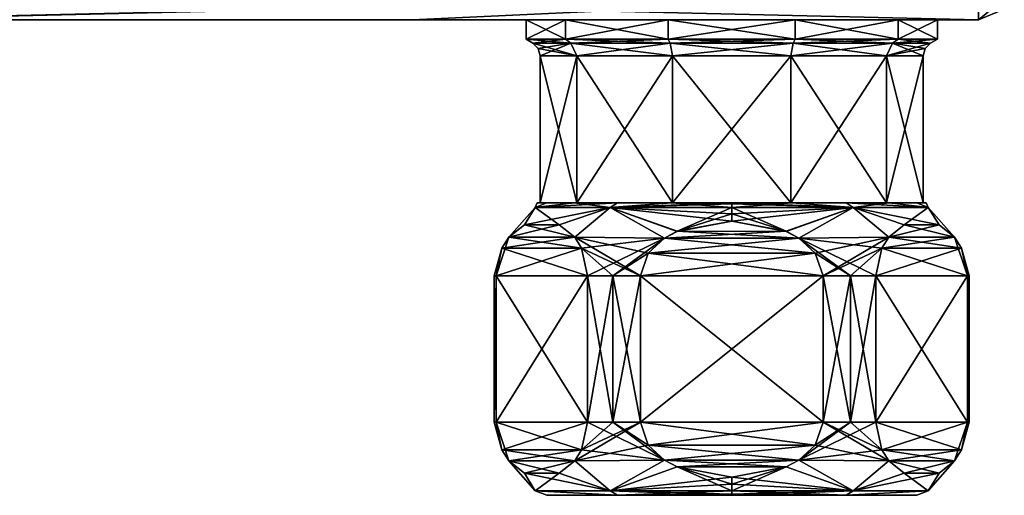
# Model space of a CAD drawing. Header units: metres. Extents: x -106 to 106, y -75 to 129.
# Tile 12 of 16: x 38 to 91, y -42 to -16. Entities that reach past the tile are written whole.
import ezdxf

# ---------------------------------------------------------------- set-up
doc = ezdxf.new("R2010")
doc.units = ezdxf.units.M
doc.layers.add('solid_11512102', color=7, linetype='CONTINUOUS')

msp = doc.modelspace()

# ---------------------------------------------------------------- linework, layer by layer
at = {"layer": 'solid_11512102'}
for points in [[(90, -14.135534, 15.735534), (27.791414, -15.568494, 12.760421), (28.053013, -15.6, 12.2)], [(90, -14.135534, 15.735534), (28.053013, -15.6, 12.2), (59.026505, -15.6, 12.2)], [(28.123634, -15.6, -11.3), (28.123634, -14.135534, -14.835534), (90, -15.6, -11.3)], [(90, -14.135534, -14.835534), (90, -15.6, -11.3), (28.123634, -14.135534, -14.835534)], [(90, -14.135534, 15.735534), (59.026505, -15.6, 12.2), (90, -15.6, 12.2)], [(90, -14.135534, -14.835534), (91.414215, -15.014214, -11.3), (90, -15.6, -11.3)], [(91.414215, -14.422821, 14.407106), (90, -14.135534, 15.735534), (90, -15.6, 12.2)], [(91.414215, -14.422821, 14.407106), (90, -15.6, 12.2), (91.414215, -15.014214, 12.2)], [(91.414215, -15.014214, -11.3), (90, -15.6, 12.2), (90, -15.6, -11.3)], [(91.414215, -15.014214, -11.3), (91.414215, -15.014214, 12.2), (90, -15.6, 12.2)], [(59.026505, -15.6, 12.2), (28.053013, -15.6, 12.2), (28.450941, -15.6, 7.112482)], [(73.023628, -15.6, -10.249391), (28.123634, -15.6, -11.3), (90, -15.6, -11.3)], [(73.023628, -15.6, -10.249391), (28.488495, -15.6, -6.63031), (28.123634, -15.6, -11.3)], [(59.026505, -15.6, 12.2), (28.450941, -15.6, 7.112482), (28.851881, -15.6, 1.946898)], [(73.023628, -15.6, -10.249391), (28.851881, -15.6, -1.946898), (28.488495, -15.6, -6.63031)], [(28.927032, -15.6, 0.000005), (59.026505, -15.6, 12.2), (28.851881, -15.6, 1.946898)], [(73.023628, -15.6, -10.249391), (28.927032, -15.6, 0.000005), (28.851881, -15.6, -1.946898)], [(67.398651, -15.6, -6.162694), (59.026505, -15.6, 12.2), (28.927032, -15.6, 0.000005)], [(67.398651, -15.6, -6.162694), (28.927032, -15.6, 0.000005), (73.023628, -15.6, -10.249391)], [(79.976372, -15.6, 11.149391), (90, -15.6, 12.2), (59.026505, -15.6, 12.2)], [(67.398651, -15.6, 7.062695), (59.026505, -15.6, 12.2), (65.25, -15.6, 0.45)], [(67.398651, -15.6, -6.162694), (65.25, -15.6, 0.45), (59.026505, -15.6, 12.2)], [(73.023628, -15.6, 11.149391), (59.026505, -15.6, 12.2), (67.398651, -15.6, 7.062695)], [(79.976372, -15.6, 11.149391), (59.026505, -15.6, 12.2), (73.023628, -15.6, 11.149391)], [(65.25, -15.6, 0.45), (65.25, -16.653997, 0.45), (67.39859, -16.653997, 7.062622)], [(67.398651, -15.6, 7.062695), (65.25, -15.6, 0.45), (67.39859, -16.653997, 7.062622)], [(67.398651, -15.6, -6.162694), (65.25, -16.653997, 0.45), (65.25, -15.6, 0.45)], [(67.398651, -15.6, -6.162694), (67.39859, -16.653997, -6.162622), (65.25, -16.653997, 0.45)], [(67.398651, -15.6, 7.062695), (67.39859, -16.653997, 7.062622), (73.023476, -16.653997, 11.14936)], [(73.023628, -15.6, -10.249391), (73.023476, -16.653997, -10.249359), (67.39859, -16.653997, -6.162622)], [(67.398651, -15.6, -6.162694), (73.023628, -15.6, -10.249391), (67.39859, -16.653997, -6.162622)], [(73.023628, -15.6, 11.149391), (67.398651, -15.6, 7.062695), (73.023476, -16.653997, 11.14936)], [(73.023628, -15.6, 11.149391), (73.023476, -16.653997, 11.14936), (79.976524, -16.653997, 11.14936)], [(79.976372, -15.6, -10.249391), (79.976524, -16.653997, -10.249359), (73.023476, -16.653997, -10.249359)], [(73.023628, -15.6, -10.249391), (79.976372, -15.6, -10.249391), (73.023476, -16.653997, -10.249359)], [(73.023628, -15.6, -10.249391), (90, -15.6, -11.3), (79.976372, -15.6, -10.249391)], [(79.976372, -15.6, 11.149391), (73.023628, -15.6, 11.149391), (79.976524, -16.653997, 11.14936)], [(79.976372, -15.6, -10.249391), (90, -15.6, -11.3), (85.601349, -15.6, -6.162694)], [(85.601349, -15.6, 7.062695), (90, -15.6, 12.2), (79.976372, -15.6, 11.149391)], [(79.976372, -15.6, 11.149391), (79.976524, -16.653997, 11.14936), (85.60141, -16.653997, 7.062622)], [(85.601349, -15.6, 7.062695), (79.976372, -15.6, 11.149391), (85.60141, -16.653997, 7.062622)], [(79.976372, -15.6, -10.249391), (85.601349, -15.6, -6.162694), (79.976524, -16.653997, -10.249359)], [(85.601349, -15.6, -6.162694), (85.60141, -16.653997, -6.162622), (79.976524, -16.653997, -10.249359)], [(85.601349, -15.6, -6.162694), (90, -15.6, -11.3), (87.75, -15.6, 0.45)], [(85.601349, -15.6, 7.062695), (87.75, -15.6, 0.45), (90, -15.6, 12.2)], [(85.601349, -15.6, 7.062695), (87.75, -16.653997, 0.45), (87.75, -15.6, 0.45)], [(85.601349, -15.6, -6.162694), (87.75, -15.6, 0.45), (85.60141, -16.653997, -6.162622)], [(85.601349, -15.6, 7.062695), (85.60141, -16.653997, 7.062622), (87.75, -16.653997, 0.45)], [(85.60141, -16.653997, -6.162622), (87.75, -15.6, 0.45), (87.75, -16.653997, 0.45)], [(87.75, -15.6, 0.45), (90, -15.6, -11.3), (90, -15.6, 12.2)], [(67.699905, -16.869061, 6.843619), (67.39859, -16.653997, 7.062622), (65.25, -16.653997, 0.45)], [(65.622498, -16.869061, 0.45), (65.25, -16.653997, 0.45), (67.39859, -16.653997, -6.162622)], [(65.622498, -16.869061, 0.45), (67.699905, -16.869061, 6.843619), (65.25, -16.653997, 0.45)], [(67.699905, -16.869061, -5.943617), (65.622498, -16.869061, 0.45), (67.39859, -16.653997, -6.162622)], [(73.138664, -16.869061, 10.795115), (73.023476, -16.653997, 11.14936), (67.39859, -16.653997, 7.062622)], [(67.699905, -16.869061, 6.843619), (73.138664, -16.869061, 10.795115), (67.39859, -16.653997, 7.062622)], [(67.699905, -16.869061, -5.943617), (67.39859, -16.653997, -6.162622), (73.023476, -16.653997, -10.249359)], [(73.138664, -16.869061, -9.895115), (67.699905, -16.869061, -5.943617), (73.023476, -16.653997, -10.249359)], [(79.861336, -16.869061, 10.795115), (79.976524, -16.653997, 11.14936), (73.023476, -16.653997, 11.14936)], [(73.138664, -16.869061, 10.795115), (79.861336, -16.869061, 10.795115), (73.023476, -16.653997, 11.14936)], [(73.138664, -16.869061, -9.895115), (73.023476, -16.653997, -10.249359), (79.976524, -16.653997, -10.249359)], [(79.861336, -16.869061, -9.895116), (73.138664, -16.869061, -9.895115), (79.976524, -16.653997, -10.249359)], [(79.861336, -16.869061, 10.795115), (85.300095, -16.869061, 6.843617), (79.976524, -16.653997, 11.14936)], [(79.861336, -16.869061, -9.895116), (79.976524, -16.653997, -10.249359), (85.60141, -16.653997, -6.162622)], [(85.300095, -16.869061, -5.943619), (79.861336, -16.869061, -9.895116), (85.60141, -16.653997, -6.162622)], [(85.300095, -16.869061, 6.843617), (85.60141, -16.653997, 7.062622), (79.976524, -16.653997, 11.14936)], [(85.300095, -16.869061, -5.943619), (85.60141, -16.653997, -6.162622), (87.75, -16.653997, 0.45)], [(85.300095, -16.869061, -5.943619), (87.75, -16.653997, 0.45), (87.377502, -16.869061, 0.45)], [(85.300095, -16.869061, 6.843617), (87.377502, -16.869061, 0.45), (85.60141, -16.653997, 7.062622)], [(87.377502, -16.869061, 0.45), (87.75, -16.653997, 0.45), (85.60141, -16.653997, 7.062622)], [(65.622498, -16.869061, 0.45), (68.023521, -17.56188, 6.60852), (67.699905, -16.869061, 6.843619)], [(65.915321, -17.16188, 0.45), (68.023521, -17.56188, 6.60852), (65.622498, -16.869061, 0.45)], [(65.915321, -17.16188, 0.45), (65.622498, -16.869061, 0.45), (67.699905, -16.869061, -5.943617)], [(65.915321, -17.16188, 0.45), (67.699905, -16.869061, -5.943617), (66.022499, -17.56188, 0.45)], [(65.915321, -17.16188, 0.45), (66.022499, -17.56188, 0.45), (68.023521, -17.56188, 6.60852)], [(67.699905, -16.869061, -5.943617), (68.023521, -17.56188, -5.708519), (66.022499, -17.56188, 0.45)], [(67.699905, -16.869061, 6.843619), (68.023521, -17.56188, 6.60852), (73.262276, -17.56188, 10.414695)], [(67.699905, -16.869061, 6.843619), (73.262276, -17.56188, 10.414695), (73.138664, -16.869061, 10.795115)], [(73.138664, -16.869061, -9.895115), (68.023521, -17.56188, -5.708519), (67.699905, -16.869061, -5.943617)], [(73.138664, -16.869061, -9.895115), (73.262276, -17.56188, -9.514694), (68.023521, -17.56188, -5.708519)], [(73.138664, -16.869061, 10.795115), (73.262276, -17.56188, 10.414695), (79.737724, -17.56188, 10.414695)], [(73.138664, -16.869061, 10.795115), (79.737724, -17.56188, 10.414695), (79.861336, -16.869061, 10.795115)], [(79.861336, -16.869061, -9.895116), (73.262276, -17.56188, -9.514694), (73.138664, -16.869061, -9.895115)], [(79.861336, -16.869061, -9.895116), (79.737724, -17.56188, -9.514694), (73.262276, -17.56188, -9.514694)], [(79.861336, -16.869061, 10.795115), (79.737724, -17.56188, 10.414695), (84.976479, -17.56188, 6.608519)], [(85.300095, -16.869061, -5.943619), (84.976479, -17.56188, -5.708519), (79.737724, -17.56188, -9.514694)], [(85.300095, -16.869061, -5.943619), (79.737724, -17.56188, -9.514694), (79.861336, -16.869061, -9.895116)], [(79.861336, -16.869061, 10.795115), (84.976479, -17.56188, 6.608519), (85.300095, -16.869061, 6.843617)], [(85.300095, -16.869061, 6.843617), (84.976479, -17.56188, 6.608519), (86.977501, -17.56188, 0.45)], [(85.300095, -16.869061, -5.943619), (87.377502, -16.869061, 0.45), (84.976479, -17.56188, -5.708519)], [(87.084679, -17.16188, 0.45), (84.976479, -17.56188, -5.708519), (87.377502, -16.869061, 0.45)], [(87.084679, -17.16188, 0.45), (86.977501, -17.56188, 0.45), (84.976479, -17.56188, -5.708519)], [(87.084679, -17.16188, 0.45), (85.300095, -16.869061, 6.843617), (86.977501, -17.56188, 0.45)], [(87.084679, -17.16188, 0.45), (87.377502, -16.869061, 0.45), (85.300095, -16.869061, 6.843617)], [(66.022499, -17.56188, 0.45), (66.022499, -25.6, 0.45), (68.02356, -25.6, 6.608552)], [(68.023521, -17.56188, 6.60852), (66.022499, -17.56188, 0.45), (68.02356, -25.6, 6.608552)], [(68.023521, -17.56188, -5.708519), (66.022499, -25.6, 0.45), (66.022499, -17.56188, 0.45)], [(68.023521, -17.56188, -5.708519), (68.02356, -25.6, -5.708552), (66.022499, -25.6, 0.45)], [(68.023521, -17.56188, 6.60852), (68.02356, -25.6, 6.608552), (73.262184, -25.6, 10.41466)], [(73.262276, -17.56188, 10.414695), (68.023521, -17.56188, 6.60852), (73.262184, -25.6, 10.41466)], [(68.023521, -17.56188, -5.708519), (73.262276, -17.56188, -9.514694), (68.02356, -25.6, -5.708552)], [(73.262276, -17.56188, -9.514694), (73.262184, -25.6, -9.514661), (68.02356, -25.6, -5.708552)], [(73.262276, -17.56188, 10.414695), (73.262184, -25.6, 10.41466), (79.737816, -25.6, 10.41466)], [(79.737724, -17.56188, -9.514694), (79.737816, -25.6, -9.514661), (73.262184, -25.6, -9.514661)], [(73.262276, -17.56188, -9.514694), (79.737724, -17.56188, -9.514694), (73.262184, -25.6, -9.514661)], [(79.737724, -17.56188, 10.414695), (73.262276, -17.56188, 10.414695), (79.737816, -25.6, 10.41466)], [(79.737724, -17.56188, 10.414695), (79.737816, -25.6, 10.41466), (84.97644, -25.6, 6.608552)], [(84.976479, -17.56188, 6.608519), (79.737724, -17.56188, 10.414695), (84.97644, -25.6, 6.608552)], [(79.737724, -17.56188, -9.514694), (84.976479, -17.56188, -5.708519), (79.737816, -25.6, -9.514661)], [(84.976479, -17.56188, -5.708519), (84.97644, -25.6, -5.708552), (79.737816, -25.6, -9.514661)], [(84.976479, -17.56188, 6.608519), (84.97644, -25.6, 6.608552), (86.977501, -25.6, 0.45)], [(84.97644, -25.6, -5.708552), (86.977501, -17.56188, 0.45), (86.977501, -25.6, 0.45)], [(84.976479, -17.56188, -5.708519), (86.977501, -17.56188, 0.45), (84.97644, -25.6, -5.708552)], [(86.977501, -17.56188, 0.45), (84.976479, -17.56188, 6.608519), (86.977501, -25.6, 0.45)], [(65.746223, -25.85, 3.944111), (64.304932, -27.483562, 3.327523), (65.155281, -26.811543, 4.800368)], [(65.746223, -25.85, -3.044112), (64.305122, -27.483335, -2.427854), (64.304932, -27.483562, 3.327523)], [(65.746223, -25.85, 3.944111), (65.746223, -25.85, -3.044112), (64.304932, -27.483562, 3.327523)], [(65.746223, -25.85, -3.044112), (65.155807, -26.811298, -3.901278), (64.305122, -27.483335, -2.427854)], [(65.746223, -25.85, 3.944111), (65.155281, -26.811543, 4.800368), (67.059593, -26.811302, 8.09874)], [(69.853806, -25.85, -8.69771), (67.060127, -26.81155, -7.199654), (65.155807, -26.811298, -3.901278)], [(65.746223, -25.85, -3.044112), (69.853806, -25.85, -8.69771), (65.155807, -26.811298, -3.901278)], [(65.746223, -25.85, 3.944111), (67.887032, -25.6, 6.706878), (66.375206, -25.6, 3.739454)], [(69.853806, -25.85, 9.597709), (67.887032, -25.6, 6.706878), (65.746223, -25.85, 3.944111)], [(65.746223, -25.85, 3.944111), (66.375206, -25.6, 3.739454), (65.854248, -25.6, 0.449981)], [(65.746223, -25.85, 3.944111), (65.854248, -25.6, 0.449981), (66.375221, -25.6, -2.83949)], [(65.746223, -25.85, -3.044112), (66.375221, -25.6, -2.83949), (67.887054, -25.6, -5.806909)], [(65.746223, -25.85, 3.944111), (66.375221, -25.6, -2.83949), (65.746223, -25.85, -3.044112)], [(65.746223, -25.85, -3.044112), (67.887054, -25.6, -5.806909), (70.241684, -25.6, -8.161925)], [(65.746223, -25.85, -3.044112), (70.241684, -25.6, -8.161925), (69.853806, -25.85, -8.69771)], [(69.853806, -25.85, 9.597709), (65.746223, -25.85, 3.944111), (67.059593, -26.811302, 8.09874)], [(65.854248, -25.6, 0.449981), (66.375206, -25.6, 3.739454), (66.022499, -25.6, 0.45)], [(66.375221, -25.6, -2.83949), (65.854248, -25.6, 0.449981), (66.022499, -25.6, 0.45)], [(67.887032, -25.6, 6.706878), (68.02356, -25.6, 6.608552), (66.022499, -25.6, 0.45)], [(66.375221, -25.6, -2.83949), (66.022499, -25.6, 0.45), (68.02356, -25.6, -5.708552)], [(66.375206, -25.6, 3.739454), (67.887032, -25.6, 6.706878), (66.022499, -25.6, 0.45)], [(67.887054, -25.6, -5.806909), (66.375221, -25.6, -2.83949), (68.02356, -25.6, -5.708552)], [(69.853806, -25.85, 9.597709), (67.059593, -26.811302, 8.09874), (67.910271, -27.483339, 9.572152)], [(69.853806, -25.85, -8.69771), (67.910461, -27.483564, -8.672481), (67.060127, -26.81155, -7.199654)], [(67.887032, -25.6, 6.706878), (70.241653, -25.6, 9.061903), (68.02356, -25.6, 6.608552)], [(69.853806, -25.85, 9.597709), (70.241653, -25.6, 9.061903), (67.887032, -25.6, 6.706878)], [(70.241684, -25.6, -8.161925), (67.887054, -25.6, -5.806909), (68.02356, -25.6, -5.708552)], [(69.853806, -25.85, 9.597709), (67.910271, -27.483339, 9.572152), (72.826775, -27.526199, 12.45)], [(69.853806, -25.85, -8.69771), (72.826935, -27.526102, -11.55), (67.910461, -27.483564, -8.672481)], [(73.209511, -25.6, 10.574455), (73.262184, -25.6, 10.41466), (68.02356, -25.6, 6.608552)], [(70.241653, -25.6, 9.061903), (73.209511, -25.6, 10.574455), (68.02356, -25.6, 6.608552)], [(70.241684, -25.6, -8.161925), (68.02356, -25.6, -5.708552), (73.262184, -25.6, -9.514661)], [(69.853806, -25.85, 9.597709), (76.5, -25.85, 11.757189), (73.209511, -25.6, 10.574455)], [(69.853806, -25.85, -8.69771), (73.209541, -25.6, -9.674465), (76.5, -25.6, -10.195751)], [(76.5, -25.664585, -10.549305), (69.853806, -25.85, -8.69771), (76.5, -25.6, -10.195751)], [(69.853806, -25.85, 9.597709), (73.209511, -25.6, 10.574455), (70.241653, -25.6, 9.061903)], [(69.853806, -25.85, -8.69771), (70.241684, -25.6, -8.161925), (73.209541, -25.6, -9.674465)], [(76.5, -25.664585, -10.549305), (76.5, -25.85, -10.857189), (69.853806, -25.85, -8.69771)], [(69.853806, -25.85, 9.597709), (76.5, -26.6, 12.45), (76.5, -26.20727, 12.122788)], [(69.853806, -25.85, 9.597709), (73.519127, -27.160847, 12.45), (76.5, -26.6, 12.45)], [(69.853806, -25.85, 9.597709), (76.5, -26.20727, 12.122788), (76.5, -25.85, 11.757189)], [(69.853806, -25.85, -8.69771), (76.5, -25.85, -10.857189), (73.519844, -27.16054, -11.55)], [(69.853806, -25.85, 9.597709), (72.826775, -27.526199, 12.45), (73.519127, -27.160847, 12.45)], [(69.853806, -25.85, -8.69771), (73.519844, -27.16054, -11.55), (72.826935, -27.526102, -11.55)], [(73.209541, -25.6, -9.674465), (70.241684, -25.6, -8.161925), (73.262184, -25.6, -9.514661)], [(73.209511, -25.6, 10.574455), (76.5, -25.6, 11.095752), (73.262184, -25.6, 10.41466)], [(76.5, -25.664585, 11.449305), (73.209511, -25.6, 10.574455), (76.5, -25.85, 11.757189)], [(76.5, -25.664585, 11.449305), (76.5, -25.6, 11.095752), (73.209511, -25.6, 10.574455)], [(73.209541, -25.6, -9.674465), (73.262184, -25.6, -9.514661), (76.5, -25.6, -10.195751)], [(76.5, -25.6, 11.095752), (79.737816, -25.6, 10.41466), (73.262184, -25.6, 10.41466)], [(76.5, -25.6, -10.195751), (73.262184, -25.6, -9.514661), (79.737816, -25.6, -9.514661)], [(73.519844, -27.16054, -11.55), (76.5, -25.85, -10.857189), (76.5, -26.20727, -11.222789)], [(76.5, -25.6, 11.095752), (79.790459, -25.6, 10.574465), (79.737816, -25.6, 10.41466)], [(79.790489, -25.6, -9.674456), (76.5, -25.6, -10.195751), (79.737816, -25.6, -9.514661)], [(76.5, -25.6, 11.095752), (83.146194, -25.85, 9.59771), (79.790459, -25.6, 10.574465)], [(76.5, -25.664585, 11.449305), (83.146194, -25.85, 9.59771), (76.5, -25.6, 11.095752)], [(79.790489, -25.6, -9.674456), (83.146194, -25.85, -8.697709), (76.5, -25.85, -10.857189)], [(76.5, -25.664585, -10.549305), (79.790489, -25.6, -9.674456), (76.5, -25.85, -10.857189)], [(76.5, -25.664585, -10.549305), (76.5, -25.6, -10.195751), (79.790489, -25.6, -9.674456)], [(76.5, -25.664585, 11.449305), (76.5, -25.85, 11.757189), (83.146194, -25.85, 9.59771)], [(79.480156, -27.16054, 12.45), (76.5, -25.85, 11.757189), (76.5, -26.20727, 12.122788)], [(79.480156, -27.16054, 12.45), (83.146194, -25.85, 9.59771), (76.5, -25.85, 11.757189)], [(76.5, -26.20727, -11.222789), (76.5, -25.85, -10.857189), (83.146194, -25.85, -8.697709)], [(76.5, -26.6, -11.55), (76.5, -26.20727, -11.222789), (83.146194, -25.85, -8.697709)], [(79.480873, -27.160847, -11.55), (76.5, -26.6, -11.55), (83.146194, -25.85, -8.697709)], [(79.480156, -27.16054, 12.45), (80.173065, -27.526102, 12.45), (83.146194, -25.85, 9.59771)], [(80.173218, -27.526199, -11.55), (79.480873, -27.160847, -11.55), (83.146194, -25.85, -8.697709)], [(82.758316, -25.6, 9.061925), (84.97644, -25.6, 6.608552), (79.737816, -25.6, 10.41466)], [(79.790459, -25.6, 10.574465), (82.758316, -25.6, 9.061925), (79.737816, -25.6, 10.41466)], [(79.790489, -25.6, -9.674456), (79.737816, -25.6, -9.514661), (84.97644, -25.6, -5.708552)], [(79.790459, -25.6, 10.574465), (83.146194, -25.85, 9.59771), (82.758316, -25.6, 9.061925)], [(82.758347, -25.6, -8.161903), (79.790489, -25.6, -9.674456), (84.97644, -25.6, -5.708552)], [(82.758347, -25.6, -8.161903), (83.146194, -25.85, -8.697709), (79.790489, -25.6, -9.674456)], [(80.173065, -27.526102, 12.45), (85.089539, -27.483564, 9.57248), (83.146194, -25.85, 9.59771)], [(85.089729, -27.483339, -8.672152), (80.173218, -27.526199, -11.55), (83.146194, -25.85, -8.697709)], [(82.758316, -25.6, 9.061925), (85.112946, -25.6, 6.706909), (84.97644, -25.6, 6.608552)], [(82.758316, -25.6, 9.061925), (83.146194, -25.85, 9.59771), (87.253777, -25.85, 3.944112)], [(82.758316, -25.6, 9.061925), (87.253777, -25.85, 3.944112), (85.112946, -25.6, 6.706909)], [(85.112968, -25.6, -5.806878), (82.758347, -25.6, -8.161903), (84.97644, -25.6, -5.708552)], [(85.112968, -25.6, -5.806878), (83.146194, -25.85, -8.697709), (82.758347, -25.6, -8.161903)], [(85.112968, -25.6, -5.806878), (87.253777, -25.85, -3.044111), (83.146194, -25.85, -8.697709)], [(87.844193, -26.811298, 4.801278), (87.253777, -25.85, 3.944112), (83.146194, -25.85, 9.59771)], [(85.939873, -26.81155, 8.099654), (87.844193, -26.811298, 4.801278), (83.146194, -25.85, 9.59771)], [(85.089539, -27.483564, 9.57248), (85.939873, -26.81155, 8.099654), (83.146194, -25.85, 9.59771)], [(85.940407, -26.811302, -7.19874), (83.146194, -25.85, -8.697709), (87.253777, -25.85, -3.044111)], [(85.940407, -26.811302, -7.19874), (85.089729, -27.483339, -8.672152), (83.146194, -25.85, -8.697709)], [(86.624779, -25.6, 3.73949), (86.977501, -25.6, 0.45), (84.97644, -25.6, 6.608552)], [(85.112968, -25.6, -5.806878), (84.97644, -25.6, -5.708552), (86.977501, -25.6, 0.45)], [(85.112946, -25.6, 6.706909), (86.624779, -25.6, 3.73949), (84.97644, -25.6, 6.608552)], [(85.112946, -25.6, 6.706909), (87.253777, -25.85, 3.944112), (86.624779, -25.6, 3.73949)], [(86.624794, -25.6, -2.839454), (85.112968, -25.6, -5.806878), (86.977501, -25.6, 0.45)], [(86.624794, -25.6, -2.839454), (87.253777, -25.85, -3.044111), (85.112968, -25.6, -5.806878)], [(87.844719, -26.811543, -3.900368), (85.940407, -26.811302, -7.19874), (87.253777, -25.85, -3.044111)], [(86.624779, -25.6, 3.73949), (87.145752, -25.6, 0.450019), (86.977501, -25.6, 0.45)], [(86.624779, -25.6, 3.73949), (87.253777, -25.85, 3.944112), (87.253777, -25.85, -3.044111)], [(86.624779, -25.6, 3.73949), (87.253777, -25.85, -3.044111), (87.145752, -25.6, 0.450019)], [(87.145752, -25.6, 0.450019), (86.624794, -25.6, -2.839454), (86.977501, -25.6, 0.45)], [(87.145752, -25.6, 0.450019), (87.253777, -25.85, -3.044111), (86.624794, -25.6, -2.839454)], [(88.695068, -27.483562, -2.427523), (87.253777, -25.85, -3.044111), (87.253777, -25.85, 3.944112)], [(88.694878, -27.483335, 3.327854), (88.695068, -27.483562, -2.427523), (87.253777, -25.85, 3.944112)], [(87.844193, -26.811298, 4.801278), (88.694878, -27.483335, 3.327854), (87.253777, -25.85, 3.944112)], [(88.695068, -27.483562, -2.427523), (87.844719, -26.811543, -3.900368), (87.253777, -25.85, -3.044111)], [(73.519844, -27.16054, -11.55), (76.5, -26.20727, -11.222789), (76.5, -26.6, -11.55)], [(79.480156, -27.16054, 12.45), (76.5, -26.20727, 12.122788), (76.5, -26.6, 12.45)], [(64.304932, -27.483562, 3.327523), (67.910271, -27.483339, 9.572152), (67.059593, -26.811302, 8.09874)], [(64.304932, -27.483562, 3.327523), (67.059593, -26.811302, 8.09874), (65.155281, -26.811543, 4.800368)], [(67.910461, -27.483564, -8.672481), (64.305122, -27.483335, -2.427854), (65.155807, -26.811298, -3.901278)], [(67.910461, -27.483564, -8.672481), (65.155807, -26.811298, -3.901278), (67.060127, -26.81155, -7.199654)], [(73.519127, -27.160847, 12.45), (79.480156, -27.16054, 12.45), (76.5, -26.6, 12.45)], [(73.519844, -27.16054, -11.55), (76.5, -26.6, -11.55), (79.480873, -27.160847, -11.55)], [(85.089539, -27.483564, 9.57248), (88.694878, -27.483335, 3.327854), (87.844193, -26.811298, 4.801278)], [(85.089539, -27.483564, 9.57248), (87.844193, -26.811298, 4.801278), (85.939873, -26.81155, 8.099654)], [(88.695068, -27.483562, -2.427523), (85.089729, -27.483339, -8.672152), (85.940407, -26.811302, -7.19874)], [(88.695068, -27.483562, -2.427523), (85.940407, -26.811302, -7.19874), (87.844719, -26.811543, -3.900368)], [(72.826775, -27.526199, 12.45), (80.173065, -27.526102, 12.45), (79.480156, -27.16054, 12.45)], [(73.519127, -27.160847, 12.45), (72.826775, -27.526199, 12.45), (79.480156, -27.16054, 12.45)], [(73.519844, -27.16054, -11.55), (80.173218, -27.526199, -11.55), (72.826935, -27.526102, -11.55)], [(73.519844, -27.16054, -11.55), (79.480873, -27.160847, -11.55), (80.173218, -27.526199, -11.55)], [(63.929672, -28.088839, -1.777554), (63.607697, -29.6, 2.119873), (64.305122, -27.483335, -2.427854)], [(63.929504, -28.089199, 2.677263), (64.305122, -27.483335, -2.427854), (63.607697, -29.6, 2.119873)], [(63.929504, -28.089199, 2.677263), (64.304932, -27.483562, 3.327523), (64.305122, -27.483335, -2.427854)], [(63.929504, -28.089199, 2.677263), (68.285721, -28.088839, 10.222446), (67.910271, -27.483339, 9.572152)], [(63.929504, -28.089199, 2.677263), (67.910271, -27.483339, 9.572152), (64.304932, -27.483562, 3.327523)], [(68.285889, -28.089211, -9.322745), (63.929672, -28.088839, -1.777554), (64.305122, -27.483335, -2.427854)], [(68.285889, -28.089211, -9.322745), (64.305122, -27.483335, -2.427854), (67.910461, -27.483564, -8.672481)], [(67.910271, -27.483339, 9.572152), (68.285721, -28.088839, 10.222446), (71.5, -29.6, 12.45)], [(71.928459, -28.350277, 12.45), (67.910271, -27.483339, 9.572152), (71.5, -29.6, 12.45)], [(71.928459, -28.350277, 12.45), (72.826775, -27.526199, 12.45), (67.910271, -27.483339, 9.572152)], [(68.285889, -28.089211, -9.322745), (67.910461, -27.483564, -8.672481), (72.826935, -27.526102, -11.55)], [(68.285889, -28.089211, -9.322745), (72.826935, -27.526102, -11.55), (68.607697, -29.6, -9.880127)], [(70, -29.6, -10.808331), (68.607697, -29.6, -9.880127), (72.826935, -27.526102, -11.55)], [(71.928619, -28.350052, -11.55), (70, -29.6, -10.808331), (72.826935, -27.526102, -11.55)], [(71.928459, -28.350277, 12.45), (81.071381, -28.350052, 12.45), (80.173065, -27.526102, 12.45)], [(71.928459, -28.350277, 12.45), (80.173065, -27.526102, 12.45), (72.826775, -27.526199, 12.45)], [(71.928619, -28.350052, -11.55), (72.826935, -27.526102, -11.55), (81.071541, -28.350277, -11.55)], [(72.826935, -27.526102, -11.55), (80.173218, -27.526199, -11.55), (81.071541, -28.350277, -11.55)], [(84.714111, -28.089211, 10.222745), (85.089539, -27.483564, 9.57248), (80.173065, -27.526102, 12.45)], [(83, -29.6, 11.70833), (80.173065, -27.526102, 12.45), (81.071381, -28.350052, 12.45)], [(84.392303, -29.6, 10.780127), (84.714111, -28.089211, 10.222745), (80.173065, -27.526102, 12.45)], [(83, -29.6, 11.70833), (84.392303, -29.6, 10.780127), (80.173065, -27.526102, 12.45)], [(81.071541, -28.350277, -11.55), (80.173218, -27.526199, -11.55), (85.089729, -27.483339, -8.672152)], [(81.071541, -28.350277, -11.55), (85.089729, -27.483339, -8.672152), (81.5, -29.6, -11.55)], [(84.714279, -28.088839, -9.322446), (81.5, -29.6, -11.55), (85.089729, -27.483339, -8.672152)], [(84.714111, -28.089211, 10.222745), (88.694878, -27.483335, 3.327854), (85.089539, -27.483564, 9.57248)], [(89.070328, -28.088839, 2.677554), (88.694878, -27.483335, 3.327854), (84.714111, -28.089211, 10.222745)], [(89.070496, -28.089199, -1.777263), (84.714279, -28.088839, -9.322446), (85.089729, -27.483339, -8.672152)], [(89.070496, -28.089199, -1.777263), (85.089729, -27.483339, -8.672152), (88.695068, -27.483562, -2.427523)], [(89.070496, -28.089199, -1.777263), (88.695068, -27.483562, -2.427523), (88.694878, -27.483335, 3.327854)], [(89.070328, -28.088839, 2.677554), (89.392303, -29.6, -1.219873), (88.694878, -27.483335, 3.327854)], [(89.070496, -28.089199, -1.777263), (88.694878, -27.483335, 3.327854), (89.392303, -29.6, -1.219873)], [(63.929672, -28.088839, -1.777554), (63.5, -29.6, 0.45), (63.607697, -29.6, 2.119873)], [(63.929672, -28.088839, -1.777554), (63.607697, -29.6, -1.219873), (63.5, -29.6, 0.45)], [(63.607697, -29.6, 2.119873), (68.607697, -29.6, 10.780127), (68.285721, -28.088839, 10.222446)], [(63.929504, -28.089199, 2.677263), (63.607697, -29.6, 2.119873), (68.285721, -28.088839, 10.222446)], [(68.607697, -29.6, -9.880127), (63.607697, -29.6, -1.219873), (63.929672, -28.088839, -1.777554)], [(68.285889, -28.089211, -9.322745), (68.607697, -29.6, -9.880127), (63.929672, -28.088839, -1.777554)], [(68.285721, -28.088839, 10.222446), (70, -29.6, 11.70833), (71.5, -29.6, 12.45)], [(68.285721, -28.088839, 10.222446), (68.607697, -29.6, 10.780127), (70, -29.6, 11.70833)], [(71.928619, -28.350052, -11.55), (71.5, -29.6, -11.55), (70, -29.6, -10.808331)], [(71.928619, -28.350052, -11.55), (81.5, -29.6, -11.55), (71.5, -29.6, -11.55)], [(71.5, -29.6, 12.45), (81.5, -29.6, 12.45), (81.071381, -28.350052, 12.45)], [(71.928459, -28.350277, 12.45), (71.5, -29.6, 12.45), (81.071381, -28.350052, 12.45)], [(71.928619, -28.350052, -11.55), (81.071541, -28.350277, -11.55), (81.5, -29.6, -11.55)], [(81.5, -29.6, 12.45), (83, -29.6, 11.70833), (81.071381, -28.350052, 12.45)], [(84.714279, -28.088839, -9.322446), (83, -29.6, -10.808331), (81.5, -29.6, -11.55)], [(84.714279, -28.088839, -9.322446), (84.392303, -29.6, -9.880127), (83, -29.6, -10.808331)], [(89.392303, -29.6, -1.219873), (84.392303, -29.6, -9.880127), (84.714279, -28.088839, -9.322446)], [(89.070328, -28.088839, 2.677554), (84.714111, -28.089211, 10.222745), (84.392303, -29.6, 10.780127)], [(89.070328, -28.088839, 2.677554), (84.392303, -29.6, 10.780127), (89.392303, -29.6, 2.119873)], [(89.070496, -28.089199, -1.777263), (89.392303, -29.6, -1.219873), (84.714279, -28.088839, -9.322446)], [(89.070328, -28.088839, 2.677554), (89.5, -29.6, 0.45), (89.392303, -29.6, -1.219873)], [(89.070328, -28.088839, 2.677554), (89.392303, -29.6, 2.119873), (89.5, -29.6, 0.45)], [(63.607697, -29.6, -1.219873), (63.607697, -37.599998, -1.219873), (63.5, -37.599998, 0.45)], [(63.5, -29.6, 0.45), (63.5, -37.599998, 0.45), (63.607697, -37.599998, 2.119873)], [(63.607697, -29.6, -1.219873), (63.5, -37.599998, 0.45), (63.5, -29.6, 0.45)], [(63.5, -29.6, 0.45), (63.607697, -37.599998, 2.119873), (63.607697, -29.6, 2.119873)], [(68.607697, -29.6, 10.780127), (63.607697, -37.599998, 2.119873), (68.607697, -37.599998, 10.780127)], [(63.607697, -29.6, -1.219873), (68.607697, -37.599998, -9.880127), (63.607697, -37.599998, -1.219873)], [(68.607697, -29.6, -9.880127), (68.607697, -37.599998, -9.880127), (63.607697, -29.6, -1.219873)], [(63.607697, -29.6, 2.119873), (63.607697, -37.599998, 2.119873), (68.607697, -29.6, 10.780127)], [(68.607697, -29.6, 10.780127), (68.607697, -37.599998, 10.780127), (70, -37.599998, 11.70833)], [(70, -29.6, 11.70833), (68.607697, -29.6, 10.780127), (70, -37.599998, 11.70833)], [(70, -29.6, -10.808331), (70, -37.599998, -10.808331), (68.607697, -37.599998, -9.880127)], [(70, -29.6, -10.808331), (68.607697, -37.599998, -9.880127), (68.607697, -29.6, -9.880127)], [(70, -29.6, 11.70833), (70, -37.599998, 11.70833), (71.5, -37.599998, 12.45)], [(70, -29.6, 11.70833), (71.5, -37.599998, 12.45), (71.5, -29.6, 12.45)], [(71.5, -29.6, -11.55), (71.5, -37.599998, -11.55), (70, -37.599998, -10.808331)], [(71.5, -29.6, -11.55), (70, -37.599998, -10.808331), (70, -29.6, -10.808331)], [(71.5, -37.599998, 12.45), (81.5, -37.599998, 12.45), (81.5, -29.6, 12.45)], [(71.5, -29.6, -11.55), (81.5, -29.6, -11.55), (81.5, -37.599998, -11.55)], [(71.5, -29.6, -11.55), (81.5, -37.599998, -11.55), (71.5, -37.599998, -11.55)], [(71.5, -29.6, 12.45), (71.5, -37.599998, 12.45), (81.5, -29.6, 12.45)], [(81.5, -29.6, 12.45), (81.5, -37.599998, 12.45), (83, -37.599998, 11.70833)], [(81.5, -29.6, 12.45), (83, -37.599998, 11.70833), (83, -29.6, 11.70833)], [(83, -29.6, -10.808331), (83, -37.599998, -10.808331), (81.5, -37.599998, -11.55)], [(81.5, -29.6, -11.55), (83, -29.6, -10.808331), (81.5, -37.599998, -11.55)], [(83, -29.6, 11.70833), (83, -37.599998, 11.70833), (84.392303, -37.599998, 10.780127)], [(83, -29.6, 11.70833), (84.392303, -37.599998, 10.780127), (84.392303, -29.6, 10.780127)], [(84.392303, -29.6, -9.880127), (84.392303, -37.599998, -9.880127), (83, -37.599998, -10.808331)], [(83, -29.6, -10.808331), (84.392303, -29.6, -9.880127), (83, -37.599998, -10.808331)], [(89.392303, -29.6, 2.119873), (84.392303, -37.599998, 10.780127), (89.392303, -37.599998, 2.119873)], [(89.392303, -29.6, 2.119873), (84.392303, -29.6, 10.780127), (84.392303, -37.599998, 10.780127)], [(84.392303, -29.6, -9.880127), (89.392303, -37.599998, -1.219873), (84.392303, -37.599998, -9.880127)], [(89.392303, -29.6, -1.219873), (89.392303, -37.599998, -1.219873), (84.392303, -29.6, -9.880127)], [(89.392303, -29.6, 2.119873), (89.392303, -37.599998, 2.119873), (89.5, -37.599998, 0.45)], [(89.5, -29.6, 0.45), (89.5, -37.599998, 0.45), (89.392303, -37.599998, -1.219873)], [(89.392303, -29.6, 2.119873), (89.5, -37.599998, 0.45), (89.5, -29.6, 0.45)], [(89.5, -29.6, 0.45), (89.392303, -37.599998, -1.219873), (89.392303, -29.6, -1.219873)], [(63.929359, -39.110493, 2.677015), (63.5, -37.599998, 0.45), (63.607697, -37.599998, -1.219873)], [(63.929359, -39.110493, 2.677015), (63.607697, -37.599998, 2.119873), (63.5, -37.599998, 0.45)], [(63.929359, -39.110493, 2.677015), (63.607697, -37.599998, -1.219873), (64.304825, -39.716309, 3.32734)], [(63.929504, -39.110798, -1.777262), (64.304825, -39.716309, 3.32734), (63.607697, -37.599998, -1.219873)], [(63.929359, -39.110493, 2.677015), (68.607697, -37.599998, 10.780127), (63.607697, -37.599998, 2.119873)], [(63.607697, -37.599998, -1.219873), (68.607697, -37.599998, -9.880127), (68.285721, -39.11116, -9.322448)], [(63.929504, -39.110798, -1.777262), (63.607697, -37.599998, -1.219873), (68.285721, -39.11116, -9.322448)], [(63.929359, -39.110493, 2.677015), (68.286232, -39.110058, 10.223334), (68.607697, -37.599998, 10.780127)], [(68.285721, -39.11116, -9.322448), (71.5, -37.599998, -11.55), (67.910271, -39.71666, -8.672153)], [(71.928467, -38.849739, -11.55), (67.910271, -39.71666, -8.672153), (71.5, -37.599998, -11.55)], [(68.285721, -39.11116, -9.322448), (70, -37.599998, -10.808331), (71.5, -37.599998, -11.55)], [(68.285721, -39.11116, -9.322448), (68.607697, -37.599998, -9.880127), (70, -37.599998, -10.808331)], [(68.607697, -37.599998, 10.780127), (68.286232, -39.110058, 10.223334), (72.826927, -39.673897, 12.45)], [(70, -37.599998, 11.70833), (68.607697, -37.599998, 10.780127), (72.826927, -39.673897, 12.45)], [(70, -37.599998, 11.70833), (72.826927, -39.673897, 12.45), (71.928619, -38.849945, 12.45)], [(71.5, -37.599998, 12.45), (70, -37.599998, 11.70833), (71.928619, -38.849945, 12.45)], [(71.5, -37.599998, 12.45), (71.928619, -38.849945, 12.45), (81.5, -37.599998, 12.45)], [(71.5, -37.599998, -11.55), (81.5, -37.599998, -11.55), (81.071381, -38.849945, -11.55)], [(71.928467, -38.849739, -11.55), (71.5, -37.599998, -11.55), (81.071381, -38.849945, -11.55)], [(71.928619, -38.849945, 12.45), (81.071533, -38.849739, 12.45), (81.5, -37.599998, 12.45)], [(83, -37.599998, -10.808331), (84.392303, -37.599998, -9.880127), (80.173073, -39.673897, -11.55)], [(84.713768, -39.110058, -9.323335), (80.173073, -39.673897, -11.55), (84.392303, -37.599998, -9.880127)], [(81.071381, -38.849945, -11.55), (83, -37.599998, -10.808331), (80.173073, -39.673897, -11.55)], [(81.071381, -38.849945, -11.55), (81.5, -37.599998, -11.55), (83, -37.599998, -10.808331)], [(81.071533, -38.849739, 12.45), (85.089729, -39.71666, 9.572153), (81.5, -37.599998, 12.45)], [(84.714279, -39.11116, 10.222448), (83, -37.599998, 11.70833), (81.5, -37.599998, 12.45)], [(85.089729, -39.71666, 9.572153), (84.714279, -39.11116, 10.222448), (81.5, -37.599998, 12.45)], [(84.714279, -39.11116, 10.222448), (84.392303, -37.599998, 10.780127), (83, -37.599998, 11.70833)], [(89.392303, -37.599998, 2.119873), (84.392303, -37.599998, 10.780127), (84.714279, -39.11116, 10.222448)], [(84.392303, -37.599998, -9.880127), (89.392303, -37.599998, -1.219873), (89.070641, -39.110493, -1.777015)], [(84.713768, -39.110058, -9.323335), (84.392303, -37.599998, -9.880127), (89.070641, -39.110493, -1.777015)], [(89.070496, -39.110798, 2.677262), (89.392303, -37.599998, 2.119873), (84.714279, -39.11116, 10.222448)], [(89.070641, -39.110493, -1.777015), (89.392303, -37.599998, 2.119873), (88.695175, -39.716309, -2.42734)], [(89.070496, -39.110798, 2.677262), (88.695175, -39.716309, -2.42734), (89.392303, -37.599998, 2.119873)], [(89.070641, -39.110493, -1.777015), (89.5, -37.599998, 0.45), (89.392303, -37.599998, 2.119873)], [(89.070641, -39.110493, -1.777015), (89.392303, -37.599998, -1.219873), (89.5, -37.599998, 0.45)], [(63.929359, -39.110493, 2.677015), (64.304825, -39.716309, 3.32734), (68.286232, -39.110058, 10.223334)], [(63.929504, -39.110798, -1.777262), (67.910271, -39.71666, -8.672153), (64.304932, -39.716438, -2.427522)], [(63.929504, -39.110798, -1.777262), (68.285721, -39.11116, -9.322448), (67.910271, -39.71666, -8.672153)], [(63.929504, -39.110798, -1.777262), (64.304932, -39.716438, -2.427522), (64.304825, -39.716309, 3.32734)], [(68.286232, -39.110058, 10.223334), (64.304825, -39.716309, 3.32734), (67.910622, -39.716232, 9.572765)], [(71.928467, -38.849739, -11.55), (72.82679, -39.673805, -11.55), (67.910271, -39.71666, -8.672153)], [(68.286232, -39.110058, 10.223334), (67.910622, -39.716232, 9.572765), (72.826927, -39.673897, 12.45)], [(71.928467, -38.849739, -11.55), (81.071381, -38.849945, -11.55), (80.173073, -39.673897, -11.55)], [(71.928467, -38.849739, -11.55), (80.173073, -39.673897, -11.55), (72.82679, -39.673805, -11.55)], [(71.928619, -38.849945, 12.45), (72.826927, -39.673897, 12.45), (81.071533, -38.849739, 12.45)], [(72.826927, -39.673897, 12.45), (80.17321, -39.673805, 12.45), (81.071533, -38.849739, 12.45)], [(84.713768, -39.110058, -9.323335), (85.089378, -39.716232, -8.672765), (80.173073, -39.673897, -11.55)], [(81.071533, -38.849739, 12.45), (80.17321, -39.673805, 12.45), (85.089729, -39.71666, 9.572153)], [(84.713768, -39.110058, -9.323335), (88.695175, -39.716309, -2.42734), (85.089378, -39.716232, -8.672765)], [(84.713768, -39.110058, -9.323335), (89.070641, -39.110493, -1.777015), (88.695175, -39.716309, -2.42734)], [(89.070496, -39.110798, 2.677262), (84.714279, -39.11116, 10.222448), (85.089729, -39.71666, 9.572153)], [(89.070496, -39.110798, 2.677262), (85.089729, -39.71666, 9.572153), (88.695068, -39.716438, 3.327522)], [(89.070496, -39.110798, 2.677262), (88.695068, -39.716438, 3.327522), (88.695175, -39.716309, -2.42734)], [(67.910622, -39.716232, 9.572765), (64.304825, -39.716309, 3.32734), (65.154648, -40.388161, 4.799276)], [(64.304825, -39.716309, 3.32734), (64.304932, -39.716438, -2.427522), (65.746223, -41.349998, 3.944111)], [(65.154648, -40.388161, 4.799276), (64.304825, -39.716309, 3.32734), (65.746223, -41.349998, 3.944111)], [(64.304932, -39.716438, -2.427522), (65.746223, -41.349998, -3.044111), (65.746223, -41.349998, 3.944111)], [(64.304932, -39.716438, -2.427522), (65.155281, -40.388458, -3.900369), (65.746223, -41.349998, -3.044111)], [(64.304932, -39.716438, -2.427522), (67.910271, -39.71666, -8.672153), (67.059601, -40.388695, -7.198744)], [(64.304932, -39.716438, -2.427522), (67.059601, -40.388695, -7.198744), (65.155281, -40.388458, -3.900369)], [(67.910622, -39.716232, 9.572765), (65.154648, -40.388161, 4.799276), (67.06089, -40.388092, 8.100987)], [(67.059601, -40.388695, -7.198744), (67.910271, -39.71666, -8.672153), (69.853806, -41.349998, -8.697709)], [(67.910622, -39.716232, 9.572765), (67.06089, -40.388092, 8.100987), (69.853806, -41.349998, 9.597709)], [(67.910271, -39.71666, -8.672153), (72.82679, -39.673805, -11.55), (69.853806, -41.349998, -8.697709)], [(72.826927, -39.673897, 12.45), (67.910622, -39.716232, 9.572765), (69.853806, -41.349998, 9.597709)], [(72.82679, -39.673805, -11.55), (73.519165, -40.039169, -11.55), (69.853806, -41.349998, -8.697709)], [(73.519821, -40.039452, 12.45), (72.826927, -39.673897, 12.45), (69.853806, -41.349998, 9.597709)], [(72.82679, -39.673805, -11.55), (80.173073, -39.673897, -11.55), (79.480179, -40.039452, -11.55)], [(72.82679, -39.673805, -11.55), (79.480179, -40.039452, -11.55), (73.519165, -40.039169, -11.55)], [(73.519821, -40.039452, 12.45), (80.17321, -39.673805, 12.45), (72.826927, -39.673897, 12.45)], [(73.519821, -40.039452, 12.45), (79.480835, -40.039169, 12.45), (80.17321, -39.673805, 12.45)], [(83.146194, -41.349998, -8.697709), (79.480179, -40.039452, -11.55), (80.173073, -39.673897, -11.55)], [(83.146194, -41.349998, 9.59771), (80.17321, -39.673805, 12.45), (79.480835, -40.039169, 12.45)], [(83.146194, -41.349998, -8.697709), (80.173073, -39.673897, -11.55), (85.089378, -39.716232, -8.672765)], [(83.146194, -41.349998, 9.59771), (85.089729, -39.71666, 9.572153), (80.17321, -39.673805, 12.45)], [(83.146194, -41.349998, -8.697709), (85.089378, -39.716232, -8.672765), (85.93911, -40.388092, -7.200987)], [(83.146194, -41.349998, 9.59771), (85.940399, -40.388695, 8.098744), (85.089729, -39.71666, 9.572153)], [(85.089378, -39.716232, -8.672765), (88.695175, -39.716309, -2.42734), (87.845352, -40.388161, -3.899276)], [(85.089378, -39.716232, -8.672765), (87.845352, -40.388161, -3.899276), (85.93911, -40.388092, -7.200987)], [(88.695068, -39.716438, 3.327522), (85.089729, -39.71666, 9.572153), (85.940399, -40.388695, 8.098744)], [(88.695068, -39.716438, 3.327522), (85.940399, -40.388695, 8.098744), (87.844719, -40.388458, 4.800369)], [(87.253777, -41.349998, -3.044111), (88.695175, -39.716309, -2.42734), (88.695068, -39.716438, 3.327522)], [(87.253777, -41.349998, -3.044111), (87.845352, -40.388161, -3.899276), (88.695175, -39.716309, -2.42734)], [(87.253777, -41.349998, 3.944111), (88.695068, -39.716438, 3.327522), (87.844719, -40.388458, 4.800369)], [(87.253777, -41.349998, 3.944111), (87.253777, -41.349998, -3.044111), (88.695068, -39.716438, 3.327522)], [(67.06089, -40.388092, 8.100987), (65.154648, -40.388161, 4.799276), (69.853806, -41.349998, 9.597709)], [(65.154648, -40.388161, 4.799276), (65.746223, -41.349998, 3.944111), (69.853806, -41.349998, 9.597709)], [(65.155281, -40.388458, -3.900369), (67.059601, -40.388695, -7.198744), (65.746223, -41.349998, -3.044111)], [(67.059601, -40.388695, -7.198744), (69.853806, -41.349998, -8.697709), (65.746223, -41.349998, -3.044111)], [(73.519165, -40.039169, -11.55), (76.5, -40.599998, -11.55), (69.853806, -41.349998, -8.697709)], [(73.519821, -40.039452, 12.45), (69.853806, -41.349998, 9.597709), (76.5, -41.349998, 11.757189)], [(73.519165, -40.039169, -11.55), (79.480179, -40.039452, -11.55), (76.5, -40.599998, -11.55)], [(73.519821, -40.039452, 12.45), (76.5, -40.599998, 12.45), (79.480835, -40.039169, 12.45)], [(73.519821, -40.039452, 12.45), (76.5, -41.349998, 11.757189), (76.5, -40.992729, 12.122788)], [(73.519821, -40.039452, 12.45), (76.5, -40.992729, 12.122788), (76.5, -40.599998, 12.45)], [(76.5, -40.599998, 12.45), (83.146194, -41.349998, 9.59771), (79.480835, -40.039169, 12.45)], [(76.5, -40.992729, -11.222789), (76.5, -40.599998, -11.55), (79.480179, -40.039452, -11.55)], [(76.5, -41.349998, -10.857189), (76.5, -40.992729, -11.222789), (79.480179, -40.039452, -11.55)], [(83.146194, -41.349998, -8.697709), (76.5, -41.349998, -10.857189), (79.480179, -40.039452, -11.55)], [(83.146194, -41.349998, -8.697709), (85.93911, -40.388092, -7.200987), (87.845352, -40.388161, -3.899276)], [(87.253777, -41.349998, -3.044111), (83.146194, -41.349998, -8.697709), (87.845352, -40.388161, -3.899276)], [(83.146194, -41.349998, 9.59771), (87.253777, -41.349998, 3.944111), (85.940399, -40.388695, 8.098744)], [(87.253777, -41.349998, 3.944111), (87.844719, -40.388458, 4.800369), (85.940399, -40.388695, 8.098744)], [(69.853806, -41.349998, -8.697709), (76.5, -40.599998, -11.55), (76.5, -40.992729, -11.222789)], [(76.5, -40.599998, 12.45), (76.5, -40.992729, 12.122788), (83.146194, -41.349998, 9.59771)], [(65.746223, -41.349998, -3.044111), (70.241669, -41.599998, -8.161913), (66.375214, -41.599998, -2.839469)], [(69.853806, -41.349998, -8.697709), (70.241669, -41.599998, -8.161913), (65.746223, -41.349998, -3.044111)], [(65.746223, -41.349998, -3.044111), (66.375214, -41.599998, -2.839469), (66.375214, -41.599998, 3.739476)], [(65.746223, -41.349998, 3.944111), (66.375214, -41.599998, 3.739476), (70.241669, -41.599998, 9.061917)], [(65.746223, -41.349998, -3.044111), (66.375214, -41.599998, 3.739476), (65.746223, -41.349998, 3.944111)], [(65.746223, -41.349998, 3.944111), (70.241669, -41.599998, 9.061917), (69.853806, -41.349998, 9.597709)], [(69.853806, -41.349998, -8.697709), (76.5, -40.992729, -11.222789), (76.5, -41.349998, -10.857189)], [(69.853806, -41.349998, -8.697709), (76.5, -41.349998, -10.857189), (70.241669, -41.599998, -8.161913)], [(69.853806, -41.349998, 9.597709), (70.241669, -41.599998, 9.061917), (76.5, -41.599998, 11.095752)], [(76.5, -41.535416, 11.449305), (69.853806, -41.349998, 9.597709), (76.5, -41.599998, 11.095752)], [(76.5, -41.535416, 11.449305), (76.5, -41.349998, 11.757189), (69.853806, -41.349998, 9.597709)], [(76.5, -41.535416, -10.549305), (70.241669, -41.599998, -8.161913), (76.5, -41.349998, -10.857189)], [(76.5, -40.992729, 12.122788), (76.5, -41.349998, 11.757189), (83.146194, -41.349998, 9.59771)], [(83.146194, -41.349998, -8.697709), (82.758331, -41.599998, -8.161918), (76.5, -41.599998, -10.195751)], [(76.5, -41.535416, -10.549305), (83.146194, -41.349998, -8.697709), (76.5, -41.599998, -10.195751)], [(76.5, -41.349998, 11.757189), (82.758331, -41.599998, 9.061913), (83.146194, -41.349998, 9.59771)], [(76.5, -41.535416, 11.449305), (82.758331, -41.599998, 9.061913), (76.5, -41.349998, 11.757189)], [(76.5, -41.535416, -10.549305), (76.5, -41.349998, -10.857189), (83.146194, -41.349998, -8.697709)], [(87.253777, -41.349998, 3.944111), (82.758331, -41.599998, 9.061913), (86.624786, -41.599998, 3.739469)], [(83.146194, -41.349998, 9.59771), (82.758331, -41.599998, 9.061913), (87.253777, -41.349998, 3.944111)], [(87.253777, -41.349998, -3.044111), (86.624786, -41.599998, -2.839476), (82.758331, -41.599998, -8.161918)], [(87.253777, -41.349998, -3.044111), (82.758331, -41.599998, -8.161918), (83.146194, -41.349998, -8.697709)], [(87.253777, -41.349998, 3.944111), (86.624786, -41.599998, 3.739469), (86.624786, -41.599998, -2.839476)], [(87.253777, -41.349998, 3.944111), (86.624786, -41.599998, -2.839476), (87.253777, -41.349998, -3.044111)], [(66.375214, -41.599998, 3.739476), (66.375214, -41.599998, -2.839469), (70.241669, -41.599998, -8.161913)], [(70.241669, -41.599998, 9.061917), (66.375214, -41.599998, 3.739476), (70.241669, -41.599998, -8.161913)], [(76.5, -41.535416, -10.549305), (76.5, -41.599998, -10.195751), (70.241669, -41.599998, -8.161913)], [(70.241669, -41.599998, 9.061917), (70.241669, -41.599998, -8.161913), (76.5, -41.599998, -10.195751)], [(76.5, -41.599998, 11.095752), (70.241669, -41.599998, 9.061917), (76.5, -41.599998, -10.195751)], [(76.5, -41.535416, 11.449305), (76.5, -41.599998, 11.095752), (82.758331, -41.599998, 9.061913)], [(82.758331, -41.599998, -8.161918), (76.5, -41.599998, 11.095752), (76.5, -41.599998, -10.195751)], [(82.758331, -41.599998, -8.161918), (82.758331, -41.599998, 9.061913), (76.5, -41.599998, 11.095752)], [(86.624786, -41.599998, -2.839476), (86.624786, -41.599998, 3.739469), (82.758331, -41.599998, 9.061913)], [(82.758331, -41.599998, -8.161918), (86.624786, -41.599998, -2.839476), (82.758331, -41.599998, 9.061913)]]:
    msp.add_3dface(points, dxfattribs=at)

doc.saveas('drawing.dxf')
